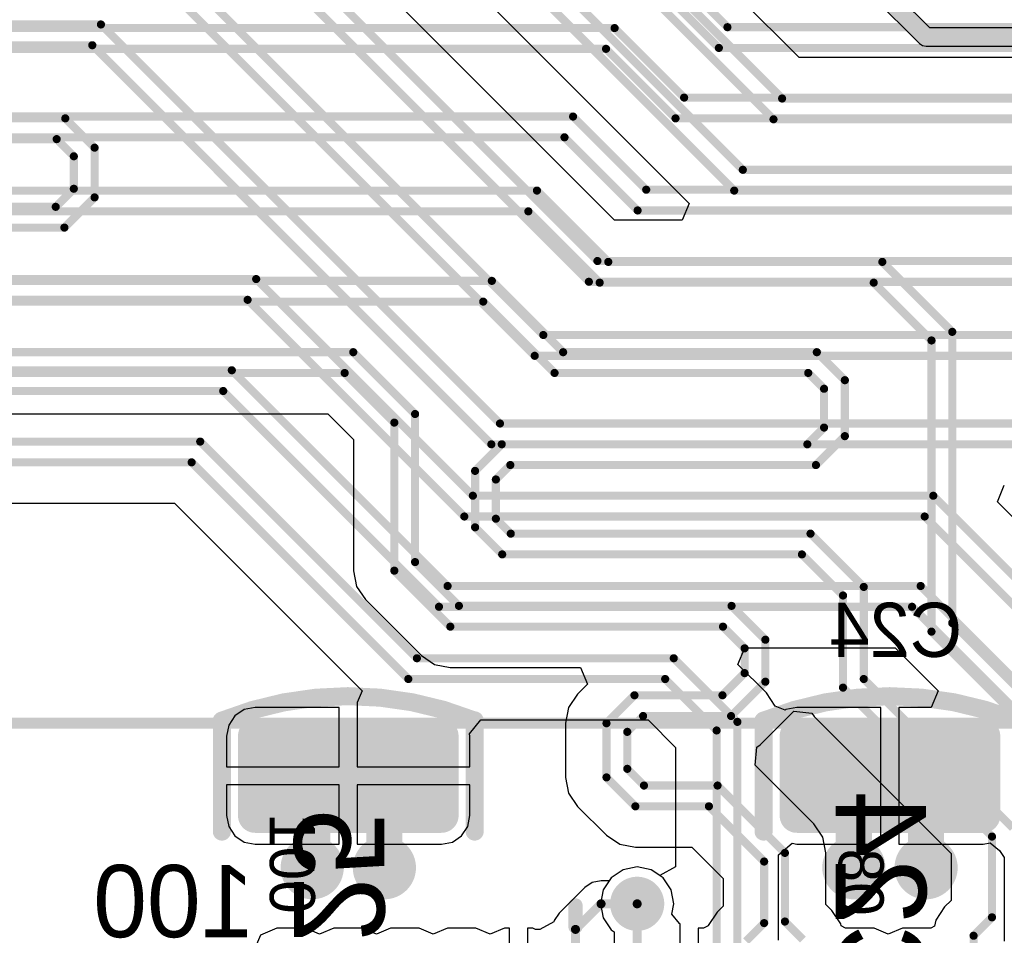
# Model space of a CAD drawing. Header units: millimetres. Extents: x 1.4 to 10.4, y 0 to 10.9.
# Tile 148 of 177: x 7.1 to 7.6, y 5 to 5.5. Entities that reach past the tile are written whole.
import ezdxf

# ---------------------------------------------------------------- set-up
doc = ezdxf.new("R2010")
doc.units = ezdxf.units.MM
doc.header["$MEASUREMENT"] = 0
for name, color, linetype in [('BottomLayer', 5, 'Continuous'), ('BottomOverlay', 54, 'Continuous'), ('BottomPaste', 16, 'Continuous'), ('BottomSolder', 6, 'Continuous'), ('DrillDrawing', 1, 'Continuous'), ('DrillGuide', 244, 'Continuous'), ('InternalPlane1', 76, 'Continuous'), ('InternalPlane2', 16, 'Continuous'), ('Mechanical2', 216, 'Continuous'), ('Mechanical32', 56, 'Continuous'), ('MultiLayer', 9, 'Continuous'), ('TopLayer', 1, 'Continuous'), ('TopOverlay', 2, 'Continuous')]:
    doc.layers.add(name, color=color, linetype=linetype)

msp = doc.modelspace()

# ---------------------------------------------------------------- linework, layer by layer
at = {"layer": 'BottomLayer'}
for p, q in [((7.50966, 5.49369), (7.35869, 5.64466)), ((7.4074, 5.40369), (7.19504, 5.61604)), ((7.26246, 5.5992), (7.44873, 5.41292)), ((8.07026, 5.49369), (7.50966, 5.49369)), ((7.44873, 5.41292), (7.4449, 5.40369)), ((7.4449, 5.40369), (7.4074, 5.40369)), ((7.61951, 5.24758), (7.62333, 5.25681)), ((5.0755, 5.24681), (7.16384, 5.24681)), ((7.16384, 5.24681), (7.26769, 5.14297)), ((7.79337, 5.07371), (7.61951, 5.24758)), ((7.47577, 5.15758), (7.4796, 5.16681)), ((7.4796, 5.16681), (7.56284, 5.16681)), ((7.56284, 5.16681), (7.58669, 5.14297)), ((7.49154, 5.1418), (7.47577, 5.15758)), ((7.26769, 5.14297), (7.265, 5.13648)), ((7.58669, 5.14297), (7.58286, 5.13373)), ((7.49646, 5.13445), (7.49154, 5.1418)), ((7.49154, 5.1418), (7.49154, 5.1418)), ((7.20237, 5.13253), (7.19724, 5.1291)), ((7.20843, 5.13373), (7.20237, 5.13253)), ((7.255, 5.13373), (7.20843, 5.13373)), ((7.255, 5.10087), (7.255, 5.13373)), ((7.265, 5.13648), (7.265, 5.10087)), ((7.50188, 5.1322), (7.49646, 5.13445)), ((7.50237, 5.13253), (7.50188, 5.1322)), ((7.50843, 5.13373), (7.50237, 5.13253)), ((7.555, 5.13373), (7.50843, 5.13373)), ((7.555, 5.09587), (7.555, 5.13373)), ((7.58286, 5.13373), (7.565, 5.13373)), ((7.565, 5.13373), (7.565, 5.09587)), ((7.19724, 5.1291), (7.19381, 5.12397)), ((7.32716, 5.11908), (7.3335, 5.12681)), ((7.3335, 5.12681), (7.4261, 5.12681)), ((7.4261, 5.12681), (7.44131, 5.1116)), ((7.19381, 5.12397), (7.19261, 5.11791)), ((7.19261, 5.11791), (7.19261, 5.10087)), ((7.32739, 5.11791), (7.32716, 5.11908)), ((7.32739, 5.10087), (7.32739, 5.11791)), ((7.44131, 5.1116), (7.44131, 5.04542)), ((7.19261, 5.10087), (7.255, 5.10087)), ((7.265, 5.10087), (7.32739, 5.10087)), ((7.555, 5.058), (7.555, 5.09587)), ((7.565, 5.09587), (7.565, 5.058)), ((7.255, 5.09087), (7.19261, 5.09087)), ((7.19261, 5.09087), (7.19261, 5.07382)), ((7.255, 5.058), (7.255, 5.09087)), ((7.32739, 5.09087), (7.265, 5.09087)), ((7.265, 5.09087), (7.265, 5.058)), ((7.32739, 5.07382), (7.32739, 5.09087)), ((7.19261, 5.07382), (7.19381, 5.06777)), ((7.32619, 5.06777), (7.32739, 5.07382)), ((7.19381, 5.06777), (7.19724, 5.06264)), ((7.32276, 5.06264), (7.32619, 5.06777)), ((7.19724, 5.06264), (7.20237, 5.05921)), ((7.31763, 5.05921), (7.32276, 5.06264)), ((7.20237, 5.05921), (7.20843, 5.058)), ((7.20843, 5.058), (7.255, 5.058)), ((7.265, 5.058), (7.31157, 5.058)), ((7.31157, 5.058), (7.31763, 5.05921)), ((7.49819, 5.05216), (7.50592, 5.0585)), ((7.50592, 5.0585), (7.50843, 5.058)), ((7.50843, 5.058), (7.555, 5.058)), ((7.565, 5.058), (7.61157, 5.058)), ((7.61157, 5.058), (7.61558, 5.0588)), ((7.61558, 5.0588), (7.62071, 5.05459)), ((7.49819, 5.00493), (7.49819, 5.05216)), ((7.62071, 5.05459), (7.62331, 5.0507)), ((7.62331, 5.0507), (7.62331, 5.00431)), ((7.42, 5.04539), (7.4122, 5.04384)), ((7.4278, 5.04384), (7.42, 5.04539)), ((7.44131, 5.04542), (7.43249, 5.0407)), ((7.40558, 5.03942), (7.40116, 5.0328)), ((7.4122, 5.04384), (7.40558, 5.03942)), ((7.43249, 5.0407), (7.4278, 5.04384)), ((7.40116, 5.0328), (7.39961, 5.025)), ((7.39961, 5.025), (7.40116, 5.0172)), ((7.40116, 5.0172), (7.40558, 5.01058)), ((7.40558, 5.01058), (7.40726, 5.00946)), ((7.40726, 5.00946), (7.40726, 4.93135))]:
    msp.add_line(p, q, dxfattribs=at)
for points, const_width in [([(7.336, 5.63526), (7.50026, 5.471)], 0.0045), ([(7.3245, 5.6305), (7.4955, 5.4595)], 0.0045), ([(7.29, 5.62), (7.4785, 5.4315)], 0.0045), ([(7.2785, 5.61524), (7.47374, 5.42)], 0.0045), ([(7.179, 5.6), (7.398, 5.381)], 0.0045), ([(7.17424, 5.5885), (7.39324, 5.3695)], 0.0045), ([(7.148, 5.56), (7.368, 5.34)], 0.0045), ([(7.14324, 5.5485), (7.36324, 5.3285)], 0.0045), ([(6.97, 5.512), (7.123, 5.512)], 0.0045), ([(7.123, 5.512), (7.344, 5.291)], 0.0045), ([(6.97476, 5.5005), (7.11824, 5.5005)], 0.0045), ([(7.11824, 5.5005), (7.33924, 5.2795)], 0.0045), ([(7.50026, 5.471), (8.07026, 5.471)], 0.0045), ([(6.97426, 5.46), (7.10326, 5.46)], 0.0045), ([(7.10326, 5.46), (7.1195, 5.44376)], 0.0045), ([(7.4955, 5.4595), (8.0655, 5.4595)], 0.0045), ([(6.9695, 5.4485), (7.0985, 5.4485)], 0.0045), ([(7.0985, 5.4485), (7.108, 5.439)], 0.0045), ([(7.1195, 5.41624), (7.1195, 5.44376)], 0.0045), ([(7.108, 5.421), (7.108, 5.439)], 0.0045), ([(7.4785, 5.4315), (7.99476, 5.4315)], 0.0045), ([(7.098, 5.411), (7.108, 5.421)], 0.0045), ([(7.47374, 5.42), (7.99, 5.42)], 0.0045), ([(7.10276, 5.3995), (7.1195, 5.41624)], 0.0045), ([(6.95026, 5.411), (7.098, 5.411)], 0.0045), ([(6.9455, 5.3995), (7.10276, 5.3995)], 0.0045), ([(7.398, 5.381), (7.884, 5.381)], 0.0045), ([(6.47726, 5.371), (7.209, 5.371)], 0.0045), ([(7.209, 5.371), (7.329, 5.251)], 0.0045), ([(7.39324, 5.3695), (7.87924, 5.3695)], 0.0045), ([(6.4725, 5.3595), (7.20424, 5.3595)], 0.0045), ([(7.20424, 5.3595), (7.32424, 5.2395)], 0.0045), ([(7.368, 5.34), (7.865, 5.34)], 0.0045), ([(7.36324, 5.3285), (7.86024, 5.3285)], 0.0045), ([(5.10976, 5.3205), (7.1955, 5.3205)], 0.0045), ([(7.1955, 5.3205), (7.315, 5.201)], 0.0045), ([(5.105, 5.309), (7.19074, 5.309)], 0.0045), ([(7.19074, 5.309), (7.31024, 5.1895)], 0.0045), ([(7.344, 5.291), (7.814, 5.291)], 0.0045), ([(5.08026, 5.281), (7.178, 5.281)], 0.0045), ([(7.178, 5.281), (7.298, 5.161)], 0.0045), ([(7.33924, 5.2795), (7.80924, 5.2795)], 0.0045), ([(5.0755, 5.2695), (7.17324, 5.2695)], 0.0045), ([(7.17324, 5.2695), (7.29324, 5.1495)], 0.0045), ([(7.329, 5.251), (7.584, 5.251)], 0.0045), ([(7.584, 5.251), (7.7855, 5.0495)], 0.0045), ([(7.32424, 5.2395), (7.57924, 5.2395)], 0.0045), ([(7.57924, 5.2395), (7.774, 5.04474)], 0.0045), ([(7.315, 5.201), (7.577, 5.201)], 0.0045), ([(7.577, 5.201), (7.6575, 5.1205)], 0.0045), ([(7.31024, 5.1895), (7.57224, 5.1895)], 0.0045), ([(7.57224, 5.1895), (7.646, 5.11574)], 0.0045), ([(7.298, 5.161), (7.44026, 5.161)], 0.0045), ([(7.44026, 5.161), (7.4755, 5.12576)], 0.0045), ([(7.29324, 5.1495), (7.4355, 5.1495)], 0.0045), ([(7.4355, 5.1495), (7.464, 5.121)], 0.0045), ([(7.4755, 4.9225), (7.4755, 5.12576)], 0.0045), ([(7.464, 4.91774), (7.464, 5.121)], 0.0045), ([(7.24, 5.07587), (7.26, 5.09587)], 0.02), ([(7.26, 5.09587), (7.28, 5.07587)], 0.02), ([(7.54, 5.07587), (7.56, 5.09587)], 0.02), ([(7.56, 5.09587), (7.58, 5.07587)], 0.02), ([(7.24, 5.045), (7.24, 5.07587)], 0.02), ([(7.28, 5.045), (7.28, 5.07587)], 0.02), ([(7.54, 5.045), (7.54, 5.07587)], 0.02), ([(7.58, 5.045), (7.58, 5.07587)], 0.02), ([(7.42, 4.635), (7.42, 5.025)], 0.005)]:
    msp.add_lwpolyline(points, dxfattribs=dict(at, const_width=const_width))
for points, const_width in [([(7.12188, 5.512, 1), (7.12413, 5.512, 1)], 0.00225), ([(7.12188, 5.512, 1), (7.12413, 5.512, 1)], 0.00225), ([(7.11711, 5.5005, 1), (7.11936, 5.5005, 1)], 0.00225), ([(7.11711, 5.5005, 1), (7.11936, 5.5005, 1)], 0.00225), ([(7.49914, 5.471, 1), (7.50139, 5.471, 1)], 0.00225), ([(7.49914, 5.471, 1), (7.50139, 5.471, 1)], 0.00225), ([(7.10214, 5.46, 1), (7.10439, 5.46, 1)], 0.00225), ([(7.10214, 5.46, 1), (7.10439, 5.46, 1)], 0.00225), ([(7.49437, 5.4595, 1), (7.49662, 5.4595, 1)], 0.00225), ([(7.49437, 5.4595, 1), (7.49662, 5.4595, 1)], 0.00225), ([(7.09738, 5.4485, 1), (7.09962, 5.4485, 1)], 0.00225), ([(7.09738, 5.4485, 1), (7.09962, 5.4485, 1)], 0.00225), ([(7.11838, 5.44376, 1), (7.12063, 5.44376, 1)], 0.00225), ([(7.11838, 5.44376, 1), (7.12063, 5.44376, 1)], 0.00225), ([(7.10687, 5.439, 1), (7.10912, 5.439, 1)], 0.00225), ([(7.10687, 5.439, 1), (7.10912, 5.439, 1)], 0.00225), ([(7.47738, 5.4315, 1), (7.47963, 5.4315, 1)], 0.00225), ([(7.47738, 5.4315, 1), (7.47963, 5.4315, 1)], 0.00225), ([(7.10687, 5.421, 1), (7.10912, 5.421, 1)], 0.00225), ([(7.10687, 5.421, 1), (7.10912, 5.421, 1)], 0.00225), ([(7.47261, 5.42, 1), (7.47486, 5.42, 1)], 0.00225), ([(7.47261, 5.42, 1), (7.47486, 5.42, 1)], 0.00225), ([(7.11838, 5.41624, 1), (7.12063, 5.41624, 1)], 0.00225), ([(7.11838, 5.41624, 1), (7.12063, 5.41624, 1)], 0.00225), ([(7.09687, 5.411, 1), (7.09912, 5.411, 1)], 0.00225), ([(7.09687, 5.411, 1), (7.09912, 5.411, 1)], 0.00225), ([(7.10164, 5.3995, 1), (7.10389, 5.3995, 1)], 0.00225), ([(7.10164, 5.3995, 1), (7.10389, 5.3995, 1)], 0.00225), ([(7.39687, 5.381, 1), (7.39912, 5.381, 1)], 0.00225), ([(7.39687, 5.381, 1), (7.39912, 5.381, 1)], 0.00225), ([(7.20787, 5.371, 1), (7.21012, 5.371, 1)], 0.00225), ([(7.20787, 5.371, 1), (7.21012, 5.371, 1)], 0.00225), ([(7.39211, 5.3695, 1), (7.39436, 5.3695, 1)], 0.00225), ([(7.39211, 5.3695, 1), (7.39436, 5.3695, 1)], 0.00225), ([(7.20311, 5.3595, 1), (7.20536, 5.3595, 1)], 0.00225), ([(7.20311, 5.3595, 1), (7.20536, 5.3595, 1)], 0.00225), ([(7.36688, 5.34, 1), (7.36913, 5.34, 1)], 0.00225), ([(7.36688, 5.34, 1), (7.36913, 5.34, 1)], 0.00225), ([(7.36211, 5.3285, 1), (7.36436, 5.3285, 1)], 0.00225), ([(7.36211, 5.3285, 1), (7.36436, 5.3285, 1)], 0.00225), ([(7.19437, 5.3205, 1), (7.19663, 5.3205, 1)], 0.00225), ([(7.19437, 5.3205, 1), (7.19663, 5.3205, 1)], 0.00225), ([(7.18961, 5.309, 1), (7.19186, 5.309, 1)], 0.00225), ([(7.18961, 5.309, 1), (7.19186, 5.309, 1)], 0.00225), ([(7.34288, 5.291, 1), (7.34513, 5.291, 1)], 0.00225), ([(7.34288, 5.291, 1), (7.34513, 5.291, 1)], 0.00225), ([(7.17687, 5.281, 1), (7.17912, 5.281, 1)], 0.00225), ([(7.17687, 5.281, 1), (7.17912, 5.281, 1)], 0.00225), ([(7.33811, 5.2795, 1), (7.34036, 5.2795, 1)], 0.00225), ([(7.33811, 5.2795, 1), (7.34036, 5.2795, 1)], 0.00225), ([(7.17211, 5.2695, 1), (7.17436, 5.2695, 1)], 0.00225), ([(7.17211, 5.2695, 1), (7.17436, 5.2695, 1)], 0.00225), ([(7.32787, 5.251, 1), (7.33012, 5.251, 1)], 0.00225), ([(7.32787, 5.251, 1), (7.33012, 5.251, 1)], 0.00225), ([(7.58287, 5.251, 1), (7.58512, 5.251, 1)], 0.00225), ([(7.58287, 5.251, 1), (7.58512, 5.251, 1)], 0.00225), ([(7.32311, 5.2395, 1), (7.32536, 5.2395, 1)], 0.00225), ([(7.32311, 5.2395, 1), (7.32536, 5.2395, 1)], 0.00225), ([(7.57811, 5.2395, 1), (7.58036, 5.2395, 1)], 0.00225), ([(7.57811, 5.2395, 1), (7.58036, 5.2395, 1)], 0.00225), ([(7.31388, 5.201, 1), (7.31613, 5.201, 1)], 0.00225), ([(7.31388, 5.201, 1), (7.31613, 5.201, 1)], 0.00225), ([(7.57587, 5.201, 1), (7.57812, 5.201, 1)], 0.00225), ([(7.57587, 5.201, 1), (7.57812, 5.201, 1)], 0.00225), ([(7.30911, 5.1895, 1), (7.31136, 5.1895, 1)], 0.00225), ([(7.30911, 5.1895, 1), (7.31136, 5.1895, 1)], 0.00225), ([(7.57111, 5.1895, 1), (7.57336, 5.1895, 1)], 0.00225), ([(7.57111, 5.1895, 1), (7.57336, 5.1895, 1)], 0.00225), ([(7.29688, 5.161, 1), (7.29913, 5.161, 1)], 0.00225), ([(7.29688, 5.161, 1), (7.29913, 5.161, 1)], 0.00225), ([(7.43914, 5.161, 1), (7.44139, 5.161, 1)], 0.00225), ([(7.43914, 5.161, 1), (7.44139, 5.161, 1)], 0.00225), ([(7.29211, 5.1495, 1), (7.29436, 5.1495, 1)], 0.00225), ([(7.29211, 5.1495, 1), (7.29436, 5.1495, 1)], 0.00225), ([(7.43438, 5.1495, 1), (7.43663, 5.1495, 1)], 0.00225), ([(7.43438, 5.1495, 1), (7.43663, 5.1495, 1)], 0.00225), ([(7.47438, 5.12576, 1), (7.47663, 5.12576, 1)], 0.00225), ([(7.47438, 5.12576, 1), (7.47663, 5.12576, 1)], 0.00225), ([(7.20567, 5.11791, 1), (7.21118, 5.11791, 1)], 0.00551), ([(7.30882, 5.11791, 1), (7.31433, 5.11791, 1)], 0.00551), ([(7.46288, 5.121, 1), (7.46512, 5.121, 1)], 0.00225), ([(7.46288, 5.121, 1), (7.46512, 5.121, 1)], 0.00225), ([(7.50567, 5.11791, 1), (7.51118, 5.11791, 1)], 0.00551), ([(7.60882, 5.11791, 1), (7.61433, 5.11791, 1)], 0.00551), ([(7.255, 5.09587, 1), (7.265, 5.09587, 1)], 0.01), ([(7.255, 5.09587, 1), (7.265, 5.09587, 1)], 0.01), ([(7.555, 5.09587, 1), (7.565, 5.09587, 1)], 0.01), ([(7.555, 5.09587, 1), (7.565, 5.09587, 1)], 0.01), ([(7.235, 5.07587, 1), (7.245, 5.07587, 1)], 0.01), ([(7.235, 5.07587, 1), (7.245, 5.07587, 1)], 0.01), ([(7.275, 5.07587, 1), (7.285, 5.07587, 1)], 0.01), ([(7.275, 5.07587, 1), (7.285, 5.07587, 1)], 0.01), ([(7.535, 5.07587, 1), (7.545, 5.07587, 1)], 0.01), ([(7.535, 5.07587, 1), (7.545, 5.07587, 1)], 0.01), ([(7.575, 5.07587, 1), (7.585, 5.07587, 1)], 0.01), ([(7.575, 5.07587, 1), (7.585, 5.07587, 1)], 0.01), ([(7.20567, 5.07382, 1), (7.21118, 5.07382, 1)], 0.00551), ([(7.30882, 5.07382, 1), (7.31433, 5.07382, 1)], 0.00551), ([(7.50567, 5.07382, 1), (7.51118, 5.07382, 1)], 0.00551), ([(7.60882, 5.07382, 1), (7.61433, 5.07382, 1)], 0.00551), ([(7.2325, 5.045, 1), (7.2475, 5.045, 1)], 0.015), ([(7.235, 5.045, 1), (7.245, 5.045, 1)], 0.01), ([(7.2725, 5.045, 1), (7.2875, 5.045, 1)], 0.015), ([(7.275, 5.045, 1), (7.285, 5.045, 1)], 0.01), ([(7.5325, 5.045, 1), (7.5475, 5.045, 1)], 0.015), ([(7.535, 5.045, 1), (7.545, 5.045, 1)], 0.01), ([(7.5725, 5.045, 1), (7.5875, 5.045, 1)], 0.015), ([(7.575, 5.045, 1), (7.585, 5.045, 1)], 0.01), ([(7.415, 5.025, 1), (7.425, 5.025, 1)], 0.01), ([(7.41875, 5.025, 1), (7.42125, 5.025, 1)], 0.0025)]:
    msp.add_lwpolyline(points, format="xyb", close=True, dxfattribs=dict(at, const_width=const_width))
for points in [[(7.31157, 5.06831), (7.31157, 5.12343), (7.20843, 5.06831), (7.20843, 5.12343)], [(7.61157, 5.06831), (7.61157, 5.12343), (7.50843, 5.06831), (7.50843, 5.12343)], [(7.31709, 5.07382), (7.31709, 5.11791), (7.20291, 5.07382), (7.20291, 5.11791)], [(7.61709, 5.07382), (7.61709, 5.11791), (7.50291, 5.07382), (7.50291, 5.11791)]]:
    msp.add_solid(points, dxfattribs=at)
at = {"layer": 'BottomOverlay', "const_width": 0.01}
for points in [[(7.18993, 5.12642, -0.193223), (7.32964, 5.12659)], [(7.48993, 5.12642, -0.193223), (7.62964, 5.12659)]]:
    msp.add_lwpolyline(points, format="xyb", dxfattribs=at)
at = {"layer": 'BottomOverlay', "const_width": 0.005}
for points in [[(7.18743, 5.12642, 1), (7.19243, 5.12642, 1)], [(7.32714, 5.12659, 1), (7.33214, 5.12659, 1)], [(7.3275, 5.12659, 1), (7.3325, 5.12659, 1)], [(7.48743, 5.12642, 1), (7.49243, 5.12642, 1)], [(7.1875, 5.12624, 1), (7.1925, 5.12624, 1)], [(7.4875, 5.12624, 1), (7.4925, 5.12624, 1)], [(7.1875, 5.065, 1), (7.1925, 5.065, 1)], [(7.3275, 5.065, 1), (7.3325, 5.065, 1)], [(7.4875, 5.065, 1), (7.4925, 5.065, 1)]]:
    msp.add_lwpolyline(points, format="xyb", close=True, dxfattribs=at)
at = {"layer": 'BottomOverlay', "const_width": 0.01}
for points in [[(7.33, 5.065), (7.33, 5.12659)], [(7.19, 5.065), (7.19, 5.12624)], [(7.49, 5.065), (7.49, 5.12624)]]:
    msp.add_lwpolyline(points, dxfattribs=at)
at = {"layer": 'BottomPaste', "const_width": 0.00551}
for points in [[(7.20567, 5.11791, 1), (7.21118, 5.11791, 1)], [(7.30882, 5.11791, 1), (7.31433, 5.11791, 1)], [(7.50567, 5.11791, 1), (7.51118, 5.11791, 1)], [(7.60882, 5.11791, 1), (7.61433, 5.11791, 1)], [(7.20567, 5.07382, 1), (7.21118, 5.07382, 1)], [(7.30882, 5.07382, 1), (7.31433, 5.07382, 1)], [(7.50567, 5.07382, 1), (7.51118, 5.07382, 1)], [(7.60882, 5.07382, 1), (7.61433, 5.07382, 1)]]:
    msp.add_lwpolyline(points, format="xyb", close=True, dxfattribs=at)
at = {"layer": 'BottomPaste'}
for points in [[(7.31157, 5.06831), (7.31157, 5.12343), (7.20843, 5.06831), (7.20843, 5.12343)], [(7.61157, 5.06831), (7.61157, 5.12343), (7.50843, 5.06831), (7.50843, 5.12343)], [(7.31709, 5.07382), (7.31709, 5.11791), (7.20291, 5.07382), (7.20291, 5.11791)], [(7.61709, 5.07382), (7.61709, 5.11791), (7.50291, 5.07382), (7.50291, 5.11791)]]:
    msp.add_solid(points, dxfattribs=at)
at = {"layer": 'BottomSolder', "const_width": 0.00951}
for points in [[(7.20367, 5.11791, 1), (7.21318, 5.11791, 1)], [(7.30682, 5.11791, 1), (7.31633, 5.11791, 1)], [(7.50367, 5.11791, 1), (7.51318, 5.11791, 1)], [(7.60682, 5.11791, 1), (7.61633, 5.11791, 1)], [(7.20367, 5.07382, 1), (7.21318, 5.07382, 1)], [(7.30682, 5.07382, 1), (7.31633, 5.07382, 1)], [(7.50367, 5.07382, 1), (7.51318, 5.07382, 1)], [(7.60682, 5.07382, 1), (7.61633, 5.07382, 1)]]:
    msp.add_lwpolyline(points, format="xyb", close=True, dxfattribs=at)
at = {"layer": 'BottomSolder'}
for points in [[(7.31157, 5.06431), (7.31157, 5.12743), (7.20843, 5.06431), (7.20843, 5.12743)], [(7.61157, 5.06431), (7.61157, 5.12743), (7.50843, 5.06431), (7.50843, 5.12743)], [(7.32109, 5.07382), (7.32109, 5.11791), (7.19891, 5.07382), (7.19891, 5.11791)], [(7.62109, 5.07382), (7.62109, 5.11791), (7.49891, 5.07382), (7.49891, 5.11791)]]:
    msp.add_solid(points, dxfattribs=at)
at = {"layer": 'DrillDrawing'}
for points, const_width in [([(7.23625, 5.045, 1), (7.24375, 5.045, 1)], 0.0075), ([(7.27625, 5.045, 1), (7.28375, 5.045, 1)], 0.0075), ([(7.53625, 5.045, 1), (7.54375, 5.045, 1)], 0.0075), ([(7.57625, 5.045, 1), (7.58375, 5.045, 1)], 0.0075), ([(7.4175, 5.025, 1), (7.4225, 5.025, 1)], 0.005)]:
    msp.add_lwpolyline(points, format="xyb", close=True, dxfattribs=dict(at, const_width=const_width))
at = {"layer": 'DrillGuide'}
for points, const_width in [([(7.23625, 5.045, 1), (7.24375, 5.045, 1)], 0.0075), ([(7.27625, 5.045, 1), (7.28375, 5.045, 1)], 0.0075), ([(7.53625, 5.045, 1), (7.54375, 5.045, 1)], 0.0075), ([(7.57625, 5.045, 1), (7.58375, 5.045, 1)], 0.0075), ([(7.4175, 5.025, 1), (7.4225, 5.025, 1)], 0.005)]:
    msp.add_lwpolyline(points, format="xyb", close=True, dxfattribs=dict(at, const_width=const_width))
at = {"layer": 'InternalPlane1', "const_width": 0.015}
msp.add_lwpolyline([(7.4125, 5.025, 1), (7.4275, 5.025, 1)], format="xyb", close=True, dxfattribs=at)
at = {"layer": 'InternalPlane2'}
for p, q in [((7.58211, 5.5101), (7.5451, 5.54711)), ((7.5364, 5.5414), (7.5764, 5.5014)), ((8.08, 5.5101), (7.58211, 5.5101)), ((7.5764, 5.5014), (7.57805, 5.50029)), ((7.57805, 5.50029), (7.58, 5.4999)), ((7.58, 5.4999), (8.07789, 5.4999))]:
    msp.add_line(p, q, dxfattribs=at)
at = {"layer": 'InternalPlane2', "const_width": 0.01}
for points in [[(7.54, 5.545), (7.58, 5.505)], [(7.58, 5.505), (8.08, 5.505)]]:
    msp.add_lwpolyline(points, dxfattribs=at)
at = {"layer": 'InternalPlane2'}
for points, const_width in [([(7.5775, 5.505, 1), (7.5825, 5.505, 1)], 0.005), ([(7.5775, 5.505, 1), (7.5825, 5.505, 1)], 0.005), ([(7.23125, 5.045, 1), (7.24875, 5.045, 1)], 0.0175), ([(7.27125, 5.045, 1), (7.28875, 5.045, 1)], 0.0175), ([(7.53125, 5.045, 1), (7.54875, 5.045, 1)], 0.0175), ([(7.57125, 5.045, 1), (7.58875, 5.045, 1)], 0.0175), ([(7.4125, 5.025, 1), (7.4275, 5.025, 1)], 0.015)]:
    msp.add_lwpolyline(points, format="xyb", close=True, dxfattribs=dict(at, const_width=const_width))
at = {"layer": 'Mechanical2', "const_width": 0.006}
msp.add_lwpolyline([(6, 5.125), (10, 5.125)], dxfattribs=at)
at = {"layer": 'MultiLayer'}
for points, const_width in [([(7.2325, 5.045, 1), (7.2475, 5.045, 1)], 0.015), ([(7.2725, 5.045, 1), (7.2875, 5.045, 1)], 0.015), ([(7.5325, 5.045, 1), (7.5475, 5.045, 1)], 0.015), ([(7.5725, 5.045, 1), (7.5875, 5.045, 1)], 0.015), ([(7.415, 5.025, 1), (7.425, 5.025, 1)], 0.01)]:
    msp.add_lwpolyline(points, format="xyb", close=True, dxfattribs=dict(at, const_width=const_width))
at = {"layer": 'TopLayer'}
for p, q in [((5.81624, 5.29631), (7.2486, 5.29631)), ((7.2486, 5.29631), (7.26281, 5.2821)), ((7.26281, 5.2821), (7.26281, 5.2095)), ((7.26281, 5.2095), (7.26281, 5.2095)), ((7.26281, 5.2095), (7.26454, 5.20082)), ((7.26454, 5.20082), (7.26946, 5.19346)), ((7.26946, 5.19346), (7.30046, 5.16246)), ((7.30046, 5.16246), (7.30046, 5.16246)), ((7.30046, 5.16246), (7.30782, 5.15754)), ((7.30782, 5.15754), (7.30782, 5.15754)), ((7.30782, 5.15754), (7.30782, 5.15754)), ((7.30782, 5.15754), (7.30782, 5.15754)), ((7.30782, 5.15754), (7.30782, 5.15754)), ((7.30782, 5.15754), (7.30782, 5.15754)), ((7.30782, 5.15754), (7.3165, 5.15581)), ((7.3165, 5.15581), (7.3165, 5.15581)), ((7.3165, 5.15581), (7.38867, 5.15581)), ((7.38867, 5.15581), (7.39249, 5.14658)), ((7.39249, 5.14658), (7.38696, 5.14104)), ((7.38696, 5.14104), (7.38204, 5.13368)), ((7.38204, 5.13368), (7.38031, 5.125)), ((7.48804, 5.11296), (7.50671, 5.13162)), ((7.50671, 5.13162), (7.51666, 5.13064)), ((7.51666, 5.13064), (7.51796, 5.1287)), ((7.51796, 5.1287), (7.59381, 5.05284)), ((7.38031, 5.125), (7.38031, 5.125)), ((7.38031, 5.125), (7.38031, 5.095)), ((7.48527, 5.10181), (7.48625, 5.11176)), ((7.48625, 5.11176), (7.48804, 5.11296)), ((7.51785, 5.06923), (7.48527, 5.10181)), ((7.38031, 5.095), (7.38031, 5.095)), ((7.38031, 5.095), (7.38204, 5.08632)), ((7.38204, 5.08632), (7.38696, 5.07896)), ((7.38696, 5.07896), (7.40296, 5.06296)), ((7.52277, 5.06187), (7.51785, 5.06923)), ((7.51785, 5.06923), (7.51785, 5.06923)), ((7.40296, 5.06296), (7.40296, 5.06296)), ((7.40296, 5.06296), (7.41032, 5.05804)), ((7.5245, 5.05319), (7.52277, 5.06187)), ((7.41032, 5.05804), (7.41032, 5.05804)), ((7.41032, 5.05804), (7.41032, 5.05804)), ((7.41032, 5.05804), (7.41032, 5.05804)), ((7.41032, 5.05804), (7.41032, 5.05804)), ((7.41032, 5.05804), (7.41032, 5.05804)), ((7.41032, 5.05804), (7.419, 5.05631)), ((7.419, 5.05631), (7.419, 5.05631)), ((7.419, 5.05631), (7.45034, 5.05631)), ((7.45034, 5.05631), (7.46763, 5.03903)), ((7.5245, 5.02458), (7.5245, 5.05319)), ((7.5245, 5.05319), (7.5245, 5.05319)), ((7.59381, 5.05284), (7.59381, 5.0269)), ((7.42, 5.04539), (7.4122, 5.04384)), ((7.4278, 5.04384), (7.42, 5.04539)), ((7.40558, 5.03942), (7.40446, 5.03774)), ((7.4122, 5.04384), (7.40558, 5.03942)), ((7.43442, 5.03942), (7.4278, 5.04384)), ((7.43884, 5.0328), (7.43442, 5.03942)), ((7.46763, 5.03903), (7.46763, 5.02371)), ((7.39099, 5.03401), (7.37681, 5.01984)), ((7.39512, 5.03677), (7.39099, 5.03401)), ((7.4, 5.03774), (7.39512, 5.03677)), ((7.40446, 5.03774), (7.4, 5.03774)), ((7.44039, 5.025), (7.43884, 5.0328)), ((7.43924, 5.0192), (7.44039, 5.025)), ((7.46763, 5.02371), (7.46427, 5.02036)), ((7.52785, 5.02123), (7.5245, 5.02458)), ((7.59026, 5.02334), (7.58534, 5.01598)), ((7.59381, 5.0269), (7.59026, 5.02334)), ((7.37681, 5.01984), (7.37405, 5.0157)), ((7.44336, 5.01417), (7.43924, 5.0192)), ((7.46427, 5.02036), (7.45936, 5.013)), ((7.53277, 5.01387), (7.52785, 5.02123)), ((7.52785, 5.02123), (7.52785, 5.02123)), ((7.22047, 5.01147), (7.21131, 5.00768)), ((7.23622, 5.01147), (7.22047, 5.01147)), ((7.24409, 5.00821), (7.23622, 5.01147)), ((7.25197, 5.01147), (7.24409, 5.00821)), ((7.26772, 5.01147), (7.25197, 5.01147)), ((7.27559, 5.00821), (7.26772, 5.01147)), ((7.28346, 5.01147), (7.27559, 5.00821)), ((7.29921, 5.01147), (7.28346, 5.01147)), ((7.30709, 5.00821), (7.29921, 5.01147)), ((7.31496, 5.01147), (7.30709, 5.00821)), ((7.33071, 5.01147), (7.31496, 5.01147)), ((7.33858, 5.00821), (7.33071, 5.01147)), ((7.34646, 5.01147), (7.33858, 5.00821)), ((7.34933, 5.01147), (7.34646, 5.01147)), ((7.34933, 4.96111), (7.34933, 5.01147)), ((7.3622, 5.01147), (7.35933, 5.01147)), ((7.35933, 5.01147), (7.35933, 4.96111)), ((7.36376, 5.01083), (7.3622, 5.01147)), ((7.37391, 5.01499), (7.36612, 5.01083)), ((7.37405, 5.0157), (7.37391, 5.01499)), ((7.44382, 5.01387), (7.44336, 5.01417)), ((7.44382, 4.96111), (7.44382, 5.01387)), ((7.45669, 5.01147), (7.45382, 5.01147)), ((7.45382, 5.01147), (7.45382, 4.96111)), ((7.45933, 5.01288), (7.45669, 5.01147)), ((7.45936, 5.013), (7.45933, 5.01288)), ((7.53299, 5.01278), (7.53277, 5.01387)), ((7.53543, 5.01147), (7.53299, 5.01278)), ((7.55118, 5.01147), (7.53543, 5.01147)), ((7.55905, 5.00821), (7.55118, 5.01147)), ((7.56693, 5.01147), (7.55905, 5.00821)), ((7.58268, 5.01147), (7.56693, 5.01147)), ((7.58465, 5.01253), (7.58268, 5.01147)), ((7.58534, 5.01598), (7.58465, 5.01253)), ((7.21131, 5.00768), (7.20752, 4.99852)), ((7.36612, 5.01083), (7.36376, 5.01083))]:
    msp.add_line(p, q, dxfattribs=at)
for points, const_width in [([(7.4305, 5.55), (7.47, 5.5105)], 0.0045), ([(7.42574, 5.5385), (7.46524, 5.499)], 0.0045), ([(6.605, 5.51), (7.4075, 5.51)], 0.0045), ([(7.4075, 5.51), (7.446, 5.4715)], 0.0045), ([(7.47, 5.5105), (7.70076, 5.5105)], 0.0045), ([(6.60024, 5.4985), (7.40274, 5.4985)], 0.0045), ([(7.40274, 5.4985), (7.44124, 5.46)], 0.0045), ([(7.46524, 5.499), (7.71474, 5.499)], 0.0045), ([(7.446, 5.4715), (7.68976, 5.4715)], 0.0045), ([(6.59, 5.461), (7.3845, 5.461)], 0.0045), ([(7.3845, 5.461), (7.425, 5.4205)], 0.0045), ([(7.44124, 5.46), (7.685, 5.46)], 0.0045), ([(6.58524, 5.4495), (7.37974, 5.4495)], 0.0045), ([(7.37974, 5.4495), (7.42024, 5.409)], 0.0045), ([(5.86126, 5.42), (7.3645, 5.42)], 0.0045), ([(7.3645, 5.42), (7.404, 5.3805)], 0.0045), ([(7.425, 5.4205), (7.67176, 5.4205)], 0.0045), ([(5.8565, 5.4085), (7.35974, 5.4085)], 0.0045), ([(7.35974, 5.4085), (7.39924, 5.369)], 0.0045), ([(7.42024, 5.409), (7.667, 5.409)], 0.0045), ([(7.404, 5.3805), (7.55576, 5.3805)], 0.0045), ([(7.55576, 5.3805), (7.5945, 5.34176)], 0.0045), ([(5.845, 5.37), (7.3395, 5.37)], 0.0045), ([(7.3395, 5.37), (7.379, 5.3305)], 0.0045), ([(7.39924, 5.369), (7.551, 5.369)], 0.0045), ([(7.551, 5.369), (7.583, 5.337)], 0.0045), ([(5.84024, 5.3585), (7.33474, 5.3585)], 0.0045), ([(7.33474, 5.3585), (7.37424, 5.319)], 0.0045), ([(7.5945, 5.1805), (7.5945, 5.34176)], 0.0045), ([(7.583, 5.17574), (7.583, 5.337)], 0.0045), ([(5.821, 5.3305), (7.26276, 5.3305)], 0.0045), ([(7.26276, 5.3305), (7.297, 5.29626)], 0.0045), ([(7.379, 5.3305), (7.5195, 5.3305)], 0.0045), ([(7.5195, 5.3305), (7.535, 5.315)], 0.0045), ([(5.81624, 5.319), (7.258, 5.319)], 0.0045), ([(7.258, 5.319), (7.2855, 5.2915)], 0.0045), ([(7.37424, 5.319), (7.51474, 5.319)], 0.0045), ([(7.51474, 5.319), (7.5235, 5.31024)], 0.0045), ([(7.535, 5.284), (7.535, 5.315)], 0.0045), ([(7.5235, 5.28876), (7.5235, 5.31024)], 0.0045), ([(7.297, 5.21426), (7.297, 5.29626)], 0.0045), ([(7.2855, 5.2095), (7.2855, 5.2915)], 0.0045), ([(7.51424, 5.2795), (7.5235, 5.28876)], 0.0045), ([(7.519, 5.268), (7.535, 5.284)], 0.0045), ([(7.33024, 5.26476), (7.34497, 5.2795)], 0.0045), ([(7.34497, 5.2795), (7.51424, 5.2795)], 0.0045), ([(7.34174, 5.26), (7.34974, 5.268)], 0.0045), ([(7.34974, 5.268), (7.519, 5.268)], 0.0045), ([(7.33024, 5.2335), (7.33024, 5.26476)], 0.0045), ([(7.34174, 5.23826), (7.34174, 5.26)], 0.0045), ([(7.34174, 5.23826), (7.35, 5.23)], 0.0045), ([(7.33024, 5.2335), (7.34524, 5.2185)], 0.0045), ([(7.35, 5.23), (7.516, 5.23)], 0.0045), ([(7.516, 5.23), (7.5455, 5.2005)], 0.0045), ([(7.34524, 5.2185), (7.51124, 5.2185)], 0.0045), ([(7.51124, 5.2185), (7.534, 5.19574)], 0.0045), ([(7.297, 5.21426), (7.32126, 5.19)], 0.0045), ([(7.2855, 5.2095), (7.3165, 5.1785)], 0.0045), ([(7.5455, 5.1495), (7.5455, 5.2005)], 0.0045), ([(7.534, 5.14474), (7.534, 5.19574)], 0.0045), ([(7.32126, 5.19), (7.47226, 5.19)], 0.0045), ([(7.47226, 5.19), (7.491, 5.17126)], 0.0045), ([(7.3165, 5.1785), (7.4675, 5.1785)], 0.0045), ([(7.4675, 5.1785), (7.4795, 5.1665)], 0.0045), ([(7.5945, 5.1805), (7.705, 5.07)], 0.0045), ([(7.583, 5.17574), (7.70024, 5.0585)], 0.0045), ([(7.491, 5.148), (7.491, 5.17126)], 0.0045), ([(7.4795, 5.15276), (7.4795, 5.1665)], 0.0045), ([(7.46724, 5.1405), (7.4795, 5.15276)], 0.0045), ([(7.472, 5.129), (7.491, 5.148)], 0.0045), ([(7.5455, 5.1495), (7.628, 5.067)], 0.0045), ([(7.403, 5.125), (7.4185, 5.1405)], 0.0045), ([(7.4185, 5.1405), (7.46724, 5.1405)], 0.0045), ([(7.534, 5.14474), (7.6165, 5.06224)], 0.0045), ([(7.403, 5.095), (7.403, 5.125)], 0.0045), ([(7.4145, 5.12024), (7.42326, 5.129)], 0.0045), ([(7.42326, 5.129), (7.472, 5.129)], 0.0045), ([(7.4145, 5.09976), (7.4145, 5.12024)], 0.0045), ([(7.4145, 5.09976), (7.42376, 5.0905)], 0.0045), ([(7.403, 5.095), (7.419, 5.079)], 0.0045), ([(7.42376, 5.0905), (7.4645, 5.0905)], 0.0045), ([(7.4645, 5.0905), (7.50181, 5.05319)], 0.0045), ([(7.419, 5.079), (7.45974, 5.079)], 0.0045), ([(7.45974, 5.079), (7.49031, 5.04842)], 0.0045), ([(7.6165, 5.0175), (7.6165, 5.06224)], 0.0045), ([(7.50181, 5.01519), (7.50181, 5.05319)], 0.0045), ([(7.49031, 5.01431), (7.49031, 5.04842)], 0.0045), ([(7.38583, 5.01083), (7.4, 5.025)], 0.005), ([(7.4, 5.025), (7.42, 5.025)], 0.005), ([(7.50181, 5.01519), (7.51181, 5.00519)], 0.0045), ([(7.6063, 5.0073), (7.6165, 5.0175)], 0.0045), ([(7.38583, 4.96111), (7.38583, 5.01083)], 0.005), ([(7.48031, 5.00431), (7.49031, 5.01431)], 0.0045), ([(7.6063, 4.96111), (7.6063, 5.0073)], 0.0045)]:
    msp.add_lwpolyline(points, dxfattribs=dict(at, const_width=const_width))
for points, const_width in [([(7.40637, 5.51, 1), (7.40862, 5.51, 1)], 0.00225), ([(7.40637, 5.51, 1), (7.40862, 5.51, 1)], 0.00225), ([(7.46887, 5.5105, 1), (7.47112, 5.5105, 1)], 0.00225), ([(7.46887, 5.5105, 1), (7.47112, 5.5105, 1)], 0.00225), ([(7.40161, 5.4985, 1), (7.40386, 5.4985, 1)], 0.00225), ([(7.40161, 5.4985, 1), (7.40386, 5.4985, 1)], 0.00225), ([(7.46411, 5.499, 1), (7.46636, 5.499, 1)], 0.00225), ([(7.46411, 5.499, 1), (7.46636, 5.499, 1)], 0.00225), ([(7.44487, 5.4715, 1), (7.44712, 5.4715, 1)], 0.00225), ([(7.44487, 5.4715, 1), (7.44712, 5.4715, 1)], 0.00225), ([(7.38338, 5.461, 1), (7.38563, 5.461, 1)], 0.00225), ([(7.38338, 5.461, 1), (7.38563, 5.461, 1)], 0.00225), ([(7.44011, 5.46, 1), (7.44236, 5.46, 1)], 0.00225), ([(7.44011, 5.46, 1), (7.44236, 5.46, 1)], 0.00225), ([(7.37861, 5.4495, 1), (7.38086, 5.4495, 1)], 0.00225), ([(7.37861, 5.4495, 1), (7.38086, 5.4495, 1)], 0.00225), ([(7.36337, 5.42, 1), (7.36562, 5.42, 1)], 0.00225), ([(7.36337, 5.42, 1), (7.36562, 5.42, 1)], 0.00225), ([(7.42387, 5.4205, 1), (7.42612, 5.4205, 1)], 0.00225), ([(7.42387, 5.4205, 1), (7.42612, 5.4205, 1)], 0.00225), ([(7.35861, 5.4085, 1), (7.36086, 5.4085, 1)], 0.00225), ([(7.35861, 5.4085, 1), (7.36086, 5.4085, 1)], 0.00225), ([(7.41911, 5.409, 1), (7.42136, 5.409, 1)], 0.00225), ([(7.41911, 5.409, 1), (7.42136, 5.409, 1)], 0.00225), ([(7.40287, 5.3805, 1), (7.40512, 5.3805, 1)], 0.00225), ([(7.40287, 5.3805, 1), (7.40512, 5.3805, 1)], 0.00225), ([(7.55464, 5.3805, 1), (7.55689, 5.3805, 1)], 0.00225), ([(7.55464, 5.3805, 1), (7.55689, 5.3805, 1)], 0.00225), ([(7.33838, 5.37, 1), (7.34063, 5.37, 1)], 0.00225), ([(7.33838, 5.37, 1), (7.34063, 5.37, 1)], 0.00225), ([(7.39811, 5.369, 1), (7.40036, 5.369, 1)], 0.00225), ([(7.39811, 5.369, 1), (7.40036, 5.369, 1)], 0.00225), ([(7.54988, 5.369, 1), (7.55213, 5.369, 1)], 0.00225), ([(7.54988, 5.369, 1), (7.55213, 5.369, 1)], 0.00225), ([(7.33361, 5.3585, 1), (7.33586, 5.3585, 1)], 0.00225), ([(7.33361, 5.3585, 1), (7.33586, 5.3585, 1)], 0.00225), ([(7.59337, 5.34176, 1), (7.59563, 5.34176, 1)], 0.00225), ([(7.59337, 5.34176, 1), (7.59563, 5.34176, 1)], 0.00225), ([(7.58188, 5.337, 1), (7.58413, 5.337, 1)], 0.00225), ([(7.58188, 5.337, 1), (7.58413, 5.337, 1)], 0.00225), ([(7.26164, 5.3305, 1), (7.26389, 5.3305, 1)], 0.00225), ([(7.26164, 5.3305, 1), (7.26389, 5.3305, 1)], 0.00225), ([(7.37788, 5.3305, 1), (7.38012, 5.3305, 1)], 0.00225), ([(7.37788, 5.3305, 1), (7.38012, 5.3305, 1)], 0.00225), ([(7.51837, 5.3305, 1), (7.52062, 5.3305, 1)], 0.00225), ([(7.51837, 5.3305, 1), (7.52062, 5.3305, 1)], 0.00225), ([(7.25687, 5.319, 1), (7.25913, 5.319, 1)], 0.00225), ([(7.25687, 5.319, 1), (7.25913, 5.319, 1)], 0.00225), ([(7.37311, 5.319, 1), (7.37536, 5.319, 1)], 0.00225), ([(7.37311, 5.319, 1), (7.37536, 5.319, 1)], 0.00225), ([(7.51361, 5.319, 1), (7.51586, 5.319, 1)], 0.00225), ([(7.51361, 5.319, 1), (7.51586, 5.319, 1)], 0.00225), ([(7.53388, 5.315, 1), (7.53613, 5.315, 1)], 0.00225), ([(7.53388, 5.315, 1), (7.53613, 5.315, 1)], 0.00225), ([(7.52238, 5.31024, 1), (7.52463, 5.31024, 1)], 0.00225), ([(7.52238, 5.31024, 1), (7.52463, 5.31024, 1)], 0.00225), ([(7.29587, 5.29626, 1), (7.29812, 5.29626, 1)], 0.00225), ([(7.29587, 5.29626, 1), (7.29812, 5.29626, 1)], 0.00225), ([(7.28437, 5.2915, 1), (7.28662, 5.2915, 1)], 0.00225), ([(7.28437, 5.2915, 1), (7.28662, 5.2915, 1)], 0.00225), ([(7.52238, 5.28876, 1), (7.52463, 5.28876, 1)], 0.00225), ([(7.52238, 5.28876, 1), (7.52463, 5.28876, 1)], 0.00225), ([(7.53388, 5.284, 1), (7.53613, 5.284, 1)], 0.00225), ([(7.53388, 5.284, 1), (7.53613, 5.284, 1)], 0.00225), ([(7.34385, 5.2795, 1), (7.3461, 5.2795, 1)], 0.00225), ([(7.34385, 5.2795, 1), (7.3461, 5.2795, 1)], 0.00225), ([(7.51311, 5.2795, 1), (7.51536, 5.2795, 1)], 0.00225), ([(7.51311, 5.2795, 1), (7.51536, 5.2795, 1)], 0.00225), ([(7.34861, 5.268, 1), (7.35086, 5.268, 1)], 0.00225), ([(7.34861, 5.268, 1), (7.35086, 5.268, 1)], 0.00225), ([(7.51788, 5.268, 1), (7.52013, 5.268, 1)], 0.00225), ([(7.51788, 5.268, 1), (7.52013, 5.268, 1)], 0.00225), ([(7.32911, 5.26476, 1), (7.33136, 5.26476, 1)], 0.00225), ([(7.32911, 5.26476, 1), (7.33136, 5.26476, 1)], 0.00225), ([(7.34061, 5.26, 1), (7.34286, 5.26, 1)], 0.00225), ([(7.34061, 5.26, 1), (7.34286, 5.26, 1)], 0.00225), ([(7.34061, 5.23826, 1), (7.34286, 5.23826, 1)], 0.00225), ([(7.34061, 5.23826, 1), (7.34286, 5.23826, 1)], 0.00225), ([(7.32911, 5.2335, 1), (7.33136, 5.2335, 1)], 0.00225), ([(7.32911, 5.2335, 1), (7.33136, 5.2335, 1)], 0.00225), ([(7.34887, 5.23, 1), (7.35112, 5.23, 1)], 0.00225), ([(7.34887, 5.23, 1), (7.35112, 5.23, 1)], 0.00225), ([(7.51487, 5.23, 1), (7.51713, 5.23, 1)], 0.00225), ([(7.51487, 5.23, 1), (7.51713, 5.23, 1)], 0.00225), ([(7.34411, 5.2185, 1), (7.34636, 5.2185, 1)], 0.00225), ([(7.34411, 5.2185, 1), (7.34636, 5.2185, 1)], 0.00225), ([(7.51011, 5.2185, 1), (7.51236, 5.2185, 1)], 0.00225), ([(7.51011, 5.2185, 1), (7.51236, 5.2185, 1)], 0.00225), ([(7.29587, 5.21426, 1), (7.29812, 5.21426, 1)], 0.00225), ([(7.29587, 5.21426, 1), (7.29812, 5.21426, 1)], 0.00225), ([(7.28437, 5.2095, 1), (7.28662, 5.2095, 1)], 0.00225), ([(7.28437, 5.2095, 1), (7.28662, 5.2095, 1)], 0.00225), ([(7.54437, 5.2005, 1), (7.54662, 5.2005, 1)], 0.00225), ([(7.54437, 5.2005, 1), (7.54662, 5.2005, 1)], 0.00225), ([(7.53287, 5.19574, 1), (7.53512, 5.19574, 1)], 0.00225), ([(7.53287, 5.19574, 1), (7.53512, 5.19574, 1)], 0.00225), ([(7.32014, 5.19, 1), (7.32239, 5.19, 1)], 0.00225), ([(7.32014, 5.19, 1), (7.32239, 5.19, 1)], 0.00225), ([(7.47114, 5.19, 1), (7.47339, 5.19, 1)], 0.00225), ([(7.47114, 5.19, 1), (7.47339, 5.19, 1)], 0.00225), ([(7.31538, 5.1785, 1), (7.31762, 5.1785, 1)], 0.00225), ([(7.31538, 5.1785, 1), (7.31762, 5.1785, 1)], 0.00225), ([(7.46638, 5.1785, 1), (7.46863, 5.1785, 1)], 0.00225), ([(7.46638, 5.1785, 1), (7.46863, 5.1785, 1)], 0.00225), ([(7.59337, 5.1805, 1), (7.59563, 5.1805, 1)], 0.00225), ([(7.59337, 5.1805, 1), (7.59563, 5.1805, 1)], 0.00225), ([(7.58188, 5.17574, 1), (7.58413, 5.17574, 1)], 0.00225), ([(7.58188, 5.17574, 1), (7.58413, 5.17574, 1)], 0.00225), ([(7.48987, 5.17126, 1), (7.49212, 5.17126, 1)], 0.00225), ([(7.48987, 5.17126, 1), (7.49212, 5.17126, 1)], 0.00225), ([(7.47837, 5.1665, 1), (7.48062, 5.1665, 1)], 0.00225), ([(7.47837, 5.1665, 1), (7.48062, 5.1665, 1)], 0.00225), ([(7.47837, 5.15276, 1), (7.48062, 5.15276, 1)], 0.00225), ([(7.47837, 5.15276, 1), (7.48062, 5.15276, 1)], 0.00225), ([(7.48987, 5.148, 1), (7.49212, 5.148, 1)], 0.00225), ([(7.48987, 5.148, 1), (7.49212, 5.148, 1)], 0.00225), ([(7.54437, 5.1495, 1), (7.54662, 5.1495, 1)], 0.00225), ([(7.54437, 5.1495, 1), (7.54662, 5.1495, 1)], 0.00225), ([(7.41737, 5.1405, 1), (7.41962, 5.1405, 1)], 0.00225), ([(7.41737, 5.1405, 1), (7.41962, 5.1405, 1)], 0.00225), ([(7.46611, 5.1405, 1), (7.46836, 5.1405, 1)], 0.00225), ([(7.46611, 5.1405, 1), (7.46836, 5.1405, 1)], 0.00225), ([(7.53287, 5.14474, 1), (7.53512, 5.14474, 1)], 0.00225), ([(7.53287, 5.14474, 1), (7.53512, 5.14474, 1)], 0.00225), ([(7.40188, 5.125, 1), (7.40412, 5.125, 1)], 0.00225), ([(7.40188, 5.125, 1), (7.40412, 5.125, 1)], 0.00225), ([(7.42214, 5.129, 1), (7.42439, 5.129, 1)], 0.00225), ([(7.42214, 5.129, 1), (7.42439, 5.129, 1)], 0.00225), ([(7.47088, 5.129, 1), (7.47312, 5.129, 1)], 0.00225), ([(7.47088, 5.129, 1), (7.47312, 5.129, 1)], 0.00225), ([(7.41338, 5.12024, 1), (7.41563, 5.12024, 1)], 0.00225), ([(7.41338, 5.12024, 1), (7.41563, 5.12024, 1)], 0.00225), ([(7.41338, 5.09976, 1), (7.41563, 5.09976, 1)], 0.00225), ([(7.41338, 5.09976, 1), (7.41563, 5.09976, 1)], 0.00225), ([(7.40188, 5.095, 1), (7.40412, 5.095, 1)], 0.00225), ([(7.40188, 5.095, 1), (7.40412, 5.095, 1)], 0.00225), ([(7.42264, 5.0905, 1), (7.42489, 5.0905, 1)], 0.00225), ([(7.42264, 5.0905, 1), (7.42489, 5.0905, 1)], 0.00225), ([(7.46338, 5.0905, 1), (7.46563, 5.0905, 1)], 0.00225), ([(7.46338, 5.0905, 1), (7.46563, 5.0905, 1)], 0.00225), ([(7.41788, 5.079, 1), (7.42012, 5.079, 1)], 0.00225), ([(7.41788, 5.079, 1), (7.42012, 5.079, 1)], 0.00225), ([(7.45861, 5.079, 1), (7.46086, 5.079, 1)], 0.00225), ([(7.45861, 5.079, 1), (7.46086, 5.079, 1)], 0.00225), ([(7.61538, 5.06224, 1), (7.61763, 5.06224, 1)], 0.00225), ([(7.61538, 5.06224, 1), (7.61763, 5.06224, 1)], 0.00225), ([(7.2325, 5.045, 1), (7.2475, 5.045, 1)], 0.015), ([(7.2725, 5.045, 1), (7.2875, 5.045, 1)], 0.015), ([(7.50069, 5.05319, 1), (7.50294, 5.05319, 1)], 0.00225), ([(7.50069, 5.05319, 1), (7.50294, 5.05319, 1)], 0.00225), ([(7.5325, 5.045, 1), (7.5475, 5.045, 1)], 0.015), ([(7.5725, 5.045, 1), (7.5875, 5.045, 1)], 0.015), ([(7.48919, 5.04842, 1), (7.49144, 5.04842, 1)], 0.00225), ([(7.48919, 5.04842, 1), (7.49144, 5.04842, 1)], 0.00225), ([(7.415, 5.025, 1), (7.425, 5.025, 1)], 0.01), ([(7.39875, 5.025, 1), (7.40125, 5.025, 1)], 0.0025), ([(7.39875, 5.025, 1), (7.40125, 5.025, 1)], 0.0025), ([(7.41875, 5.025, 1), (7.42125, 5.025, 1)], 0.0025), ([(7.50069, 5.01519, 1), (7.50294, 5.01519, 1)], 0.00225), ([(7.50069, 5.01519, 1), (7.50294, 5.01519, 1)], 0.00225), ([(7.61538, 5.0175, 1), (7.61763, 5.0175, 1)], 0.00225), ([(7.61538, 5.0175, 1), (7.61763, 5.0175, 1)], 0.00225), ([(7.38458, 5.01083, 1), (7.38708, 5.01083, 1)], 0.0025), ([(7.38458, 5.01083, 1), (7.38708, 5.01083, 1)], 0.0025), ([(7.48919, 5.01431, 1), (7.49144, 5.01431, 1)], 0.00225), ([(7.48919, 5.01431, 1), (7.49144, 5.01431, 1)], 0.00225), ([(7.60517, 5.0073, 1), (7.60742, 5.0073, 1)], 0.00225), ([(7.60517, 5.0073, 1), (7.60742, 5.0073, 1)], 0.00225)]:
    msp.add_lwpolyline(points, format="xyb", close=True, dxfattribs=dict(at, const_width=const_width))
at = {"layer": 'TopOverlay', "const_width": 0.00787}
msp.add_lwpolyline([(7.38583, 5.0123), (7.38583, 5.02411)], dxfattribs=at)
at = {"layer": 'TopOverlay', "const_width": 0.00394}
for points in [[(7.38386, 5.02411, 1), (7.3878, 5.02411, 1)], [(7.38386, 5.0123, 1), (7.3878, 5.0123, 1)]]:
    msp.add_lwpolyline(points, format="xyb", close=True, dxfattribs=at)

# ---------------------------------------------------------------- texts
at = {"layer": 'BottomOverlay', "text_generation_flag": 2}
msp.add_text('C24', height=0.03, rotation=360, dxfattribs=at).set_placement((7.6, 5.16174))
at = {"layer": 'Mechanical2', "text_generation_flag": 2}
msp.add_text('100', height=0.04, rotation=360, dxfattribs=at).set_placement((7.208, 5.0065))
at = {"layer": 'Mechanical32', "text_generation_flag": 2}
for s, p in [('C24', (7.53, 4.965)), ('C25', (7.23, 4.955))]:
    msp.add_text(s, height=0.05, rotation=270, dxfattribs=at).set_placement(p)
at = {"layer": 'TopOverlay'}
for s, p in [('100', (7.21654, 5.07529)), ('80', (7.5315, 5.0556))]:
    msp.add_text(s, height=0.025, rotation=270, dxfattribs=at).set_placement(p)

doc.saveas('drawing.dxf')
